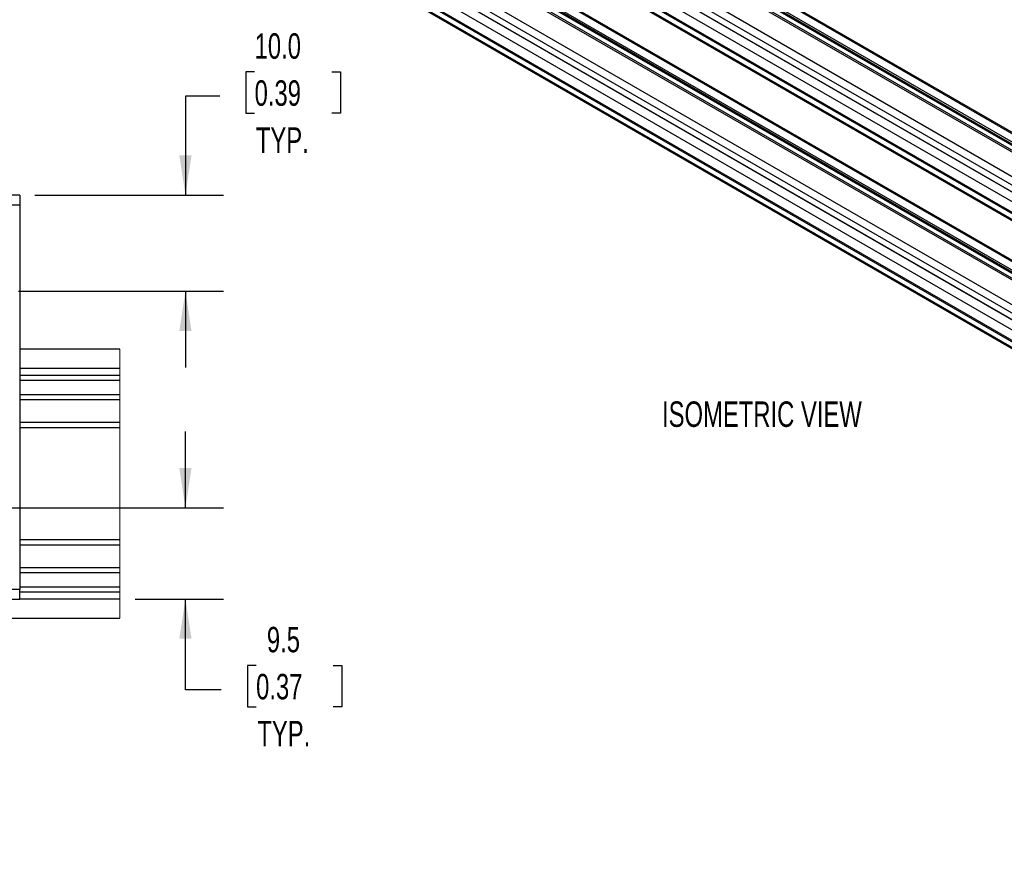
# Model space of a CAD drawing. Header units: millimetres. Extents: x 16 to 683, y 16 to 524.
# Tile 7 of 17: x 273 to 478, y 251 to 424. Entities that reach past the tile are written whole.
import ezdxf

# ---------------------------------------------------------------- set-up
doc = ezdxf.new("R2010")
doc.units = ezdxf.units.MM
doc.header["$LTSCALE"] = 2.5
doc.layers.add('DIMENSIONS', color=140, linetype='Continuous', lineweight=25)
doc.styles.add('SLDTEXTSTYLE0', font='TXT', dxfattribs={"width": 0.7})
doc.dimstyles.new('SLDDIMSTYLE3', dxfattribs={"dimtxt": 5.39502, "dimasz": 8.255, "dimexe": 0, "dimexo": 0.0625, "dimgap": 1.348755, "dimtad": 0, "dimtih": 1, "dimtoh": 1, "dimlfac": 0.5, "dimrnd": 1e-09, "dimzin": 12, "dimdsep": 46, "dimtxsty": 'SLDTEXTSTYLE0', "dimsah": 1, "dimcen": 0.09, "dimadec": 0, "dimazin": 3, "dimtfac": 1, "dimtmove": 0, "dimatfit": 0, "dimfxl": 0, "dimfrac": 2, "dimtolj": 1, "dimtzin": 12, "dimarcsym": 0})
doc.dimstyles.new('SLDDIMSTYLE4', dxfattribs={"dimtxt": 5.39502, "dimasz": 8.255, "dimexe": 0, "dimexo": 0.0625, "dimgap": 1.348755, "dimtad": 0, "dimtih": 1, "dimtoh": 1, "dimlfac": 0.5, "dimrnd": 1e-09, "dimzin": 4, "dimdsep": 46, "dimtxsty": 'SLDTEXTSTYLE0', "dimsah": 1, "dimcen": 0.09, "dimadec": 0, "dimazin": 1, "dimtfac": 1, "dimtmove": 0, "dimatfit": 0, "dimfxl": 0, "dimfrac": 2, "dimtolj": 1, "dimtzin": 12, "dimarcsym": 0})

# ---------------------------------------------------------------- blocks, each defined once
blk = doc.blocks.new('_D_5')
at = {"layer": 'DIMENSIONS'}
for p, q in [((307.51, 322.73), (307.51, 338.61)), ((267.71, 322.73), (315.45, 322.73)), ((297.06, 303.73), (315.45, 303.73)), ((307.51, 284.89), (307.51, 303.73)), ((322.21, 289.93), (320.4, 289.93)), ((320.4, 289.93), (320.4, 281.36)), ((338.24, 289.93), (340.05, 289.93)), ((340.05, 289.93), (340.05, 281.36)), ((314.96, 284.89), (307.51, 284.89)), ((320.4, 281.36), (322.21, 281.36)), ((340.05, 281.36), (338.24, 281.36))]:
    blk.add_line(p, q, dxfattribs=at)
for points in [[(307.51, 322.73), (308.78, 330.99), (306.24, 330.99)], [(307.51, 303.73), (306.24, 295.48), (308.78, 295.48)]]:
    blk.add_solid(points, dxfattribs=at)
at = {"layer": 'DIMENSIONS', "char_height": 5.292, "attachment_point": 1, "style": 'SLDTEXTSTYLE0'}
for s, insert in [('9.5', (324.45, 297.96)), ('0.37', (322.21, 288.18)), ('TYP.', (322.47, 278.4))]:
    blk.add_mtext(s, dxfattribs=dict(at, insert=insert))
blk = doc.blocks.new('_D_6')
at = {"layer": 'DIMENSIONS'}
for p, q in [((321.9, 413.36), (320.09, 413.36)), ((320.09, 413.36), (320.09, 404.79)), ((337.93, 413.36), (339.74, 413.36)), ((339.74, 413.36), (339.74, 404.79)), ((314.65, 408.31), (307.51, 408.31)), ((307.51, 408.31), (307.51, 387.73)), ((320.09, 404.79), (321.9, 404.79)), ((339.74, 404.79), (337.93, 404.79)), ((276.21, 387.73), (315.45, 387.73)), ((272.79, 367.73), (315.45, 367.73)), ((307.51, 367.73), (307.51, 351.86))]:
    blk.add_line(p, q, dxfattribs=at)
for points in [[(307.51, 387.73), (308.78, 395.99), (306.24, 395.99)], [(307.51, 367.73), (306.24, 359.48), (308.78, 359.48)]]:
    blk.add_solid(points, dxfattribs=at)
at = {"layer": 'DIMENSIONS', "char_height": 5.292, "attachment_point": 1, "style": 'SLDTEXTSTYLE0'}
for s, insert in [('10.0', (321.9, 421.39)), ('0.39', (321.9, 411.61)), ('TYP.', (322.16, 401.82))]:
    blk.add_mtext(s, dxfattribs=dict(at, insert=insert))

msp = doc.modelspace()

# ---------------------------------------------------------------- linework, layer by layer
for p, q in [((310.852, 497.852), (669.845, 290.61)), ((670.229, 290.648), (311.237, 497.89)), ((307.521, 495.929), (666.513, 288.687)), ((667.09, 288.744), (308.098, 495.986)), ((309.197, 496.663), (668.189, 289.421)), ((309.218, 496.343), (668.21, 289.101)), ((309.289, 496.525), (668.282, 289.283)), ((668.308, 289.723), (309.316, 496.965)), ((302.304, 492.082), (661.296, 284.84)), ((662.107, 286.143), (303.114, 493.385)), ((302.2, 490.747), (661.193, 283.505)), ((302.309, 490.643), (661.301, 283.401)), ((663.195, 280.255), (304.203, 487.497)), ((661.193, 278.933), (302.2, 486.175)), ((661.301, 279.162), (302.309, 486.404)), ((302.304, 484.959), (661.296, 277.717)), ((302.537, 484.535), (661.53, 277.293)), ((302.304, 465.45), (661.296, 258.208)), ((303.114, 466.753), (662.107, 259.511)), ((661.193, 256.873), (302.2, 464.115)), ((661.301, 256.77), (302.309, 464.012)), ((643.94, 275.086), (318.402, 463.016)), ((663.195, 253.623), (304.203, 460.865)), ((647.272, 277.01), (328.53, 461.015)), ((647.497, 277.14), (328.755, 461.145)), ((302.2, 459.543), (661.193, 252.301)), ((302.309, 459.772), (661.301, 252.53)), ((644.278, 275.282), (325.344, 459.398)), ((645.414, 275.937), (326.874, 459.826)), ((645.148, 275.783), (326.895, 459.507)), ((645.34, 275.895), (326.967, 459.688)), ((326.977, 460.138), (645.735, 276.123)), ((302.304, 458.327), (661.296, 251.085)), ((302.537, 457.903), (661.53, 250.661)), ((273.04, 387.733), (113.04, 387.733)), ((273.04, 387.733), (273.04, 385.733)), ((113.04, 385.733), (273.04, 385.733)), ((273.04, 385.733), (273.04, 305.733)), ((293.884, 355.733), (273.04, 355.733)), ((273.04, 351.733), (293.884, 351.733)), ((293.884, 350.233), (273.04, 350.233)), ((273.04, 349.233), (293.884, 349.233)), ((293.884, 346.233), (273.04, 346.233)), ((273.04, 345.233), (293.884, 345.233)), ((293.884, 340.433), (273.04, 340.433)), ((273.04, 339.433), (293.884, 339.433)), ((293.884, 316.033), (273.04, 316.033)), ((273.04, 315.034), (293.884, 315.034)), ((293.884, 310.233), (273.04, 310.233)), ((273.04, 309.233), (293.884, 309.233)), ((273.04, 305.733), (113.04, 305.733)), ((293.884, 306.233), (273.04, 306.233)), ((273.04, 303.733), (273.04, 305.733)), ((273.04, 305.233), (293.884, 305.233)), ((113.04, 303.733), (273.04, 303.733)), ((293.884, 303.733), (273.04, 303.733)), ((113.04, 299.733), (293.884, 299.733))]:
    msp.add_line(p, q)
at = {"color": 7, "linetype": 'Continuous', "lineweight": 18}
msp.add_line((293.884, 299.733), (293.884, 355.733), dxfattribs=at)

# ---------------------------------------------------------------- texts
at = {"layer": 'DIMENSIONS', "insert": (406.639, 344.835), "char_height": 5.29167, "attachment_point": 1, "style": 'SLDTEXTSTYLE0'}
msp.add_mtext('ISOMETRIC VIEW', dxfattribs=at)

# ---------------------------------------------------------------- dimensions: what is measured, and where the dimension line sits
at = {"layer": 'DIMENSIONS'}
for base, p1, p2, dimstyle, picture, middle in [((307.509, 387.733), (269.62, 367.733), (273.04, 387.733), 'SLDDIMSTYLE4', '_D_6', (307.509, 408.313)), ((307.509, 303.733), (264.54, 322.733), (293.884, 303.733), 'SLDDIMSTYLE3', '_D_5', (307.509, 284.885))]:
    dim = msp.add_linear_dim(base=base, p1=p1, p2=p2, angle=90, text='<>\\PTYP.', dimstyle=dimstyle, dxfattribs=at)
    dim.commit()
    dim.dimension.update_dxf_attribs({"geometry": picture, "text_midpoint": middle, "dimtype": 160})

doc.saveas('drawing.dxf')
